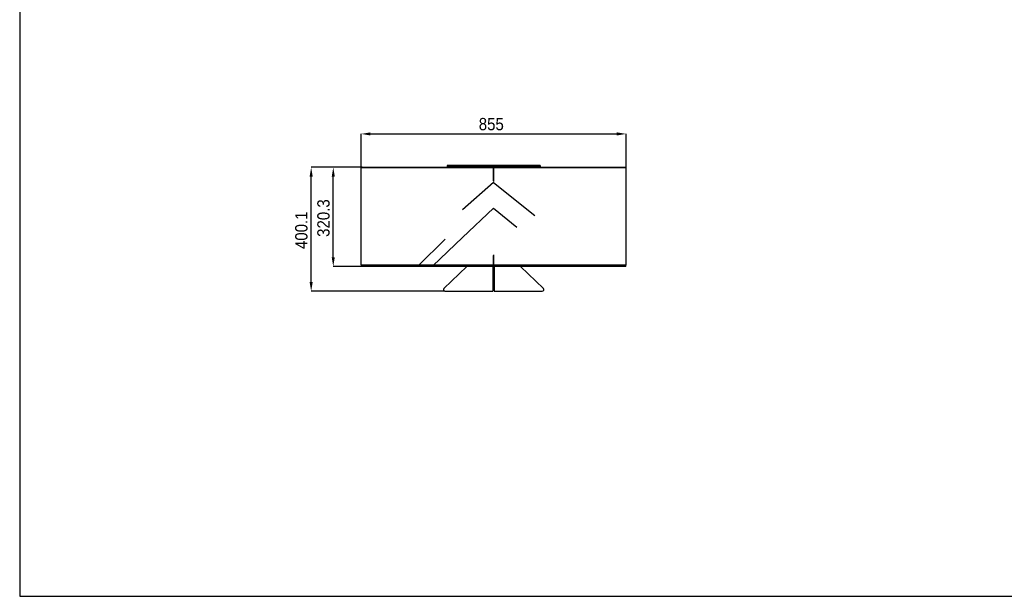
# Model space of a CAD drawing. Header units: millimetres. Extents: x 69 to 6219, y 73 to 4378.
# Tile 1 of 6: x 69 to 3247, y 73 to 1935. Entities that reach past the tile are written whole.
import ezdxf

# ---------------------------------------------------------------- set-up
doc = ezdxf.new("R2010")
doc.units = ezdxf.units.MM
doc.header["$LTSCALE"] = 15
doc.header["$PDSIZE"] = -1
doc.linetypes.add('SLD-Solido', pattern=[0])
for name, color, linetype in [('CAMPITURE', 9, 'SLD-Solido'), ('QUOTE', 1, 'SLD-Solido'), ('SCHIZZI', 9, 'Continuous')]:
    doc.layers.add(name, color=color, linetype=linetype)
doc.styles.add('SLDTEXTSTYLE0', font='Gothic.ttf', dxfattribs={"width": 0.913})
doc.dimstyles.new('SLDDIMSTYLE0', dxfattribs={"dimtxt": 39.6875, "dimasz": 30, "dimexe": 0, "dimexo": 0.0625, "dimgap": 9.921875, "dimtad": 1, "dimdec": 1, "dimrnd": 1e-09, "dimzin": 12, "dimdsep": 46, "dimtxsty": 'SLDTEXTSTYLE0', "dimsah": 1, "dimcen": 0.09, "dimadec": 0, "dimazin": 3, "dimtfac": 1, "dimtdec": 1, "dimtofl": 0, "dimtmove": 0, "dimatfit": 3, "dimfxl": 0, "dimfrac": 2, "dimtolj": 1, "dimtzin": 12, "dimarcsym": 0})

# ---------------------------------------------------------------- blocks, each defined once
blk = doc.blocks.new('_D_17')
at = {"layer": 'Defpoints', "color": 0}
for p in [(2026.3, 1565.8), (1171.3, 1457.7), (2026.3, 1457.7)]:
    blk.add_point(p, dxfattribs=at)
at = {"layer": 'QUOTE', "color": 0, "lineweight": -2}
for p, q in [((1171.3, 1457.7), (1171.3, 1565.8)), ((1201.3, 1565.8), (1996.3, 1565.8)), ((2026.3, 1457.7), (2026.3, 1565.8))]:
    blk.add_line(p, q, dxfattribs=at)
at = {"layer": 'QUOTE', "color": 0}
for points in [[(1201.3, 1570.8), (1201.3, 1560.8), (1171.3, 1565.8)], [(1996.3, 1570.8), (1996.3, 1560.8), (2026.3, 1565.8)]]:
    blk.add_solid(points, dxfattribs=at)
at = {"layer": 'QUOTE', "color": 0, "insert": (1591.3, 1617.4), "char_height": 39.69, "attachment_point": 2, "style": 'SLDTEXTSTYLE0'}
blk.add_mtext('\\A1;855', dxfattribs=at)
blk = doc.blocks.new('_D_18')
at = {"layer": 'Defpoints', "color": 0}
for p in [(1081.2, 1458), (1174.8, 1458), (1171.5, 1137.7)]:
    blk.add_point(p, dxfattribs=at)
at = {"layer": 'QUOTE', "color": 0, "lineweight": -2}
for p, q in [((1174.7, 1458), (1081.2, 1458)), ((1081.2, 1167.7), (1081.2, 1428)), ((1171.4, 1137.7), (1081.2, 1137.7))]:
    blk.add_line(p, q, dxfattribs=at)
at = {"layer": 'QUOTE', "color": 0}
for points in [[(1076.2, 1428), (1086.2, 1428), (1081.2, 1458)], [(1076.2, 1167.7), (1086.2, 1167.7), (1081.2, 1137.7)]]:
    blk.add_solid(points, dxfattribs=at)
at = {"layer": 'QUOTE', "color": 0, "insert": (1029.6, 1294.1), "char_height": 39.69, "attachment_point": 2, "rotation": 90, "style": 'SLDTEXTSTYLE0'}
blk.add_mtext('\\A1;320.3', dxfattribs=at)
blk = doc.blocks.new('_D_19')
at = {"layer": 'Defpoints', "color": 0}
for p in [(1009.9, 1458), (1174.8, 1458), (1441.6, 1057.9)]:
    blk.add_point(p, dxfattribs=at)
at = {"layer": 'QUOTE', "color": 0, "lineweight": -2}
for p, q in [((1174.7, 1458), (1009.9, 1458)), ((1009.9, 1087.9), (1009.9, 1428)), ((1441.5, 1057.9), (1009.9, 1057.9))]:
    blk.add_line(p, q, dxfattribs=at)
at = {"layer": 'QUOTE', "color": 0}
for points in [[(1004.9, 1428), (1014.9, 1428), (1009.9, 1458)], [(1004.9, 1087.9), (1014.9, 1087.9), (1009.9, 1057.9)]]:
    blk.add_solid(points, dxfattribs=at)
at = {"layer": 'QUOTE', "color": 0, "insert": (958.3, 1254.7), "char_height": 39.69, "attachment_point": 2, "rotation": 90, "style": 'SLDTEXTSTYLE0'}
blk.add_mtext('\\A1;400.1', dxfattribs=at)

msp = doc.modelspace()

# ---------------------------------------------------------------- hatches: boundary and pattern name
at = {"layer": 'CAMPITURE'}
h = msp.add_hatch(dxfattribs=at)
h.set_pattern_fill('ANSI32', color=42, scale=15, style=0)
edge = h.paths.add_edge_path(flags=0)
edge.add_line((1327.78, 511.22), (1327.78, 514.22))
edge.add_line((1327.78, 514.22), (1327.65, 514.22))
edge.add_spline(control_points=[(1327.65, 514.22), (1327.34, 514.22), (1327.02, 514.17), (1326.73, 514.07), (1326.41, 513.97), (1326.1, 513.81), (1325.83, 513.6), (1325.57, 513.4), (1325.33, 513.15), (1325.15, 512.87), (1324.96, 512.59), (1324.82, 512.27), (1324.74, 511.95), (1324.7, 511.79), (1324.68, 511.63), (1324.66, 511.47)], knot_values=[0.0081502, 0.0081502, 0.0081502, 0.0081502, 0.0090781, 0.0090781, 0.0090781, 0.0100752, 0.0100752, 0.0100752, 0.0110724, 0.0110724, 0.0110724, 0.0120695, 0.0120695, 0.0120695, 0.0125432, 0.0125432, 0.0125432, 0.0125432], weights=[1, 1, 1, 1, 1, 1, 1, 1, 1, 1, 1, 1, 1, 1, 1, 1], degree=3, periodic=0)
edge.add_line((1324.66, 511.47), (1327.16, 511.47))
edge.add_line((1327.16, 511.47), (1327.16, 481.55))
edge.add_spline(control_points=[(1327.16, 481.55), (1327.19, 481.52), (1327.22, 481.5), (1327.24, 481.47)], knot_values=[0.0054007, 0.0054007, 0.0054007, 0.0054007, 0.0055139, 0.0055139, 0.0055139, 0.0055139], weights=[1, 1, 1, 1], degree=3, periodic=0)
edge.add_line((1327.24, 481.47), (1331.58, 481.47))
edge.add_spline(control_points=[(1331.58, 481.47), (1331.61, 481.5), (1331.64, 481.52), (1331.66, 481.55)], knot_values=[0.0116429, 0.0116429, 0.0116429, 0.0116429, 0.0117563, 0.0117563, 0.0117563, 0.0117563], weights=[1, 1, 1, 1], degree=3, periodic=0)
edge.add_line((1331.66, 481.55), (1331.66, 511.47))
edge.add_line((1331.66, 511.47), (1334.16, 511.47))
edge.add_spline(control_points=[(1334.16, 511.47), (1334.14, 511.8), (1334.05, 512.14), (1333.91, 512.44), (1333.78, 512.75), (1333.58, 513.04), (1333.35, 513.28), (1333.12, 513.53), (1332.85, 513.73), (1332.55, 513.89), (1332.25, 514.04), (1331.92, 514.14), (1331.59, 514.19), (1331.45, 514.21), (1331.31, 514.22), (1331.17, 514.22)], knot_values=[0.0000002, 0.0000002, 0.0000002, 0.0000002, 0.0010073, 0.0010073, 0.0010073, 0.0020146, 0.0020146, 0.0020146, 0.0030219, 0.0030219, 0.0030219, 0.0040293, 0.0040293, 0.0040293, 0.0044408, 0.0044408, 0.0044408, 0.0044408], weights=[1, 1, 1, 1, 1, 1, 1, 1, 1, 1, 1, 1, 1, 1, 1, 1], degree=3, periodic=0)
edge.add_line((1331.17, 514.22), (1331.04, 514.22))
edge.add_line((1331.04, 514.22), (1331.04, 511.22))
edge.add_line((1331.04, 511.22), (1327.78, 511.22))
h = msp.add_hatch(dxfattribs=at)
h.set_pattern_fill('CORK', color=42, scale=15, style=0)
h.set_pattern_definition([(0, (0, 0), (0, 47.625), []), (135, (23.81, -23.81), (-95.25, -95.25), [67.352, -67.352]), (135, (35.72, -23.81), (-95.25, -95.25), [67.352, -67.352]), (135, (47.62, -23.81), (-95.25, -95.25), [67.352, -67.352])])
h.paths.add_polyline_path([(1387.37, 492.97), (1387.37, 511.47), (1332.16, 511.47), (1332.16, 492.97)], flags=0)
h = msp.add_hatch(dxfattribs=at)
h.set_pattern_fill('ANSI32', color=42, scale=15, style=0)
edge = h.paths.add_edge_path(flags=0)
edge.add_line((1447.39, 511.22), (1447.39, 514.22))
edge.add_line((1447.39, 514.22), (1447.26, 514.22))
edge.add_spline(control_points=[(1447.26, 514.22), (1446.95, 514.22), (1446.63, 514.17), (1446.33, 514.07), (1446.01, 513.97), (1445.71, 513.81), (1445.44, 513.6), (1445.17, 513.4), (1444.94, 513.15), (1444.75, 512.87), (1444.57, 512.59), (1444.43, 512.27), (1444.35, 511.95), (1444.31, 511.79), (1444.28, 511.63), (1444.27, 511.47)], knot_values=[0.0081502, 0.0081502, 0.0081502, 0.0081502, 0.0090781, 0.0090781, 0.0090781, 0.0100752, 0.0100752, 0.0100752, 0.0110724, 0.0110724, 0.0110724, 0.0120695, 0.0120695, 0.0120695, 0.0125432, 0.0125432, 0.0125432, 0.0125432], weights=[1, 1, 1, 1, 1, 1, 1, 1, 1, 1, 1, 1, 1, 1, 1, 1], degree=3, periodic=0)
edge.add_line((1444.27, 511.47), (1446.77, 511.47))
edge.add_line((1446.77, 511.47), (1446.77, 481.55))
edge.add_spline(control_points=[(1446.77, 481.55), (1446.8, 481.52), (1446.82, 481.5), (1446.85, 481.47)], knot_values=[0.0054007, 0.0054007, 0.0054007, 0.0054007, 0.0055139, 0.0055139, 0.0055139, 0.0055139], weights=[1, 1, 1, 1], degree=3, periodic=0)
edge.add_line((1446.85, 481.47), (1451.19, 481.47))
edge.add_spline(control_points=[(1451.19, 481.47), (1451.22, 481.5), (1451.24, 481.52), (1451.27, 481.55)], knot_values=[0.0116429, 0.0116429, 0.0116429, 0.0116429, 0.0117563, 0.0117563, 0.0117563, 0.0117563], weights=[1, 1, 1, 1], degree=3, periodic=0)
edge.add_line((1451.27, 481.55), (1451.27, 511.47))
edge.add_line((1451.27, 511.47), (1453.77, 511.47))
edge.add_spline(control_points=[(1453.77, 511.47), (1453.74, 511.8), (1453.66, 512.14), (1453.52, 512.44), (1453.38, 512.75), (1453.19, 513.04), (1452.96, 513.28), (1452.73, 513.53), (1452.45, 513.73), (1452.15, 513.89), (1451.86, 514.04), (1451.53, 514.14), (1451.19, 514.19), (1451.06, 514.21), (1450.92, 514.22), (1450.78, 514.22)], knot_values=[0.0000002, 0.0000002, 0.0000002, 0.0000002, 0.0010073, 0.0010073, 0.0010073, 0.0020146, 0.0020146, 0.0020146, 0.0030219, 0.0030219, 0.0030219, 0.0040293, 0.0040293, 0.0040293, 0.0044408, 0.0044408, 0.0044408, 0.0044408], weights=[1, 1, 1, 1, 1, 1, 1, 1, 1, 1, 1, 1, 1, 1, 1, 1], degree=3, periodic=0)
edge.add_line((1450.78, 514.22), (1450.64, 514.22))
edge.add_line((1450.64, 514.22), (1450.64, 511.22))
edge.add_line((1450.64, 511.22), (1447.39, 511.22))

# ---------------------------------------------------------------- linework, layer by layer
for p, q in [((1748.75, 1463.97), (1448.75, 1463.97)), ((1448.75, 1463.97), (1448.75, 1460.97)), ((1748.75, 1463.97), (1748.75, 1460.97)), ((1171.25, 1141.67), (1171.25, 1457.67)), ((1171.25, 1457.67), (1221.57, 1457.67)), ((1174.75, 1457.97), (1224.5, 1457.97)), ((1221.57, 1457.67), (1594.92, 1457.67)), ((1224.5, 1457.97), (1973.01, 1457.97)), ((1748.75, 1460.97), (1448.75, 1460.97)), ((1448.75, 1460.97), (1448.75, 1457.97)), ((1594.92, 1457.67), (1594.93, 1457.67)), ((1594.93, 1457.67), (1598.93, 1457.67)), ((1598.58, 1414.72), (1598.58, 1457.67)), ((1598.58, 1457.67), (1602.58, 1457.67)), ((1598.93, 1457.67), (1598.93, 1414.72)), ((1602.58, 1457.67), (1602.59, 1457.67)), ((1602.59, 1457.67), (1975.94, 1457.67)), ((1748.75, 1460.97), (1748.75, 1457.97)), ((1973.01, 1457.97), (2022.75, 1457.97)), ((1975.94, 1457.67), (2026.25, 1457.67)), ((2026.25, 1141.67), (2026.25, 1457.67)), ((1598.93, 1414.72), (1597.43, 1414.72)), ((1597.43, 1414.67), (1597.43, 1414.72)), ((1597.43, 1414.67), (1598.75, 1414.67)), ((1597.75, 1414.67), (1597.75, 1414.72)), ((1598.58, 1414.72), (1600.08, 1414.72)), ((1598.75, 1414.67), (1600.08, 1414.67)), ((1599.75, 1414.72), (1599.75, 1414.67)), ((1600.08, 1414.67), (1600.08, 1414.72)), ((1598.75, 1173.67), (1597.43, 1173.67)), ((1597.43, 1173.62), (1597.43, 1173.67)), ((1598.93, 1173.62), (1597.43, 1173.62)), ((1597.75, 1173.62), (1597.75, 1173.67)), ((1598.58, 1141.67), (1598.58, 1173.62)), ((1598.58, 1173.62), (1600.08, 1173.62)), ((1600.08, 1173.67), (1598.75, 1173.67)), ((1598.93, 1173.62), (1598.93, 1141.67)), ((1599.75, 1173.67), (1599.75, 1173.62)), ((1600.08, 1173.62), (1600.08, 1173.67)), ((1221.57, 1141.67), (1171.25, 1141.67)), ((1171.46, 1137.67), (1171.46, 1138.67)), ((1209.81, 1138.67), (1171.46, 1138.67)), ((1209.81, 1137.67), (1171.46, 1137.67)), ((1173.15, 1140.17), (1174.65, 1141.67)), ((1174.01, 1140.17), (1173.15, 1140.17)), ((1173.15, 1139.17), (1173.15, 1140.17)), ((1174.01, 1139.17), (1173.15, 1139.17)), ((1176.54, 1140.17), (1174.01, 1140.17)), ((1176.54, 1139.17), (1174.01, 1139.17)), ((1179.78, 1140.17), (1176.54, 1140.17)), ((1179.78, 1139.17), (1176.54, 1139.17)), ((1187.84, 1140.17), (1179.78, 1140.17)), ((1187.84, 1139.17), (1179.78, 1139.17)), ((1203.53, 1140.17), (1187.84, 1140.17)), ((1203.53, 1139.17), (1187.84, 1139.17)), ((1221.63, 1140.17), (1203.53, 1140.17)), ((1221.63, 1139.17), (1203.53, 1139.17)), ((1317.1, 1138.67), (1209.81, 1138.67)), ((1317.1, 1137.67), (1209.81, 1137.67)), ((1594.92, 1141.67), (1221.57, 1141.67)), ((1247.59, 1140.17), (1221.63, 1140.17)), ((1247.59, 1139.17), (1221.63, 1139.17)), ((1287.86, 1140.17), (1247.59, 1140.17)), ((1287.86, 1139.17), (1247.59, 1139.17)), ((1352.3, 1140.17), (1287.86, 1140.17)), ((1352.3, 1139.17), (1287.86, 1139.17)), ((1596.4, 1138.67), (1317.1, 1138.67)), ((1596.4, 1137.67), (1317.1, 1137.67)), ((1405.54, 1140.17), (1352.3, 1140.17)), ((1405.54, 1139.17), (1352.3, 1139.17)), ((1468.84, 1140.17), (1405.54, 1140.17)), ((1468.84, 1139.17), (1405.54, 1139.17)), ((1512.4, 1137.67), (1438.12, 1066.47)), ((1517.32, 1140.17), (1468.84, 1140.17)), ((1517.32, 1139.17), (1468.84, 1139.17)), ((1563.16, 1140.17), (1517.32, 1140.17)), ((1563.16, 1139.17), (1517.32, 1139.17)), ((1536.7, 1139.17), (1536.7, 1138.67)), ((1541.2, 1138.67), (1541.2, 1139.17)), ((1596.9, 1140.17), (1563.16, 1140.17)), ((1596.9, 1139.17), (1563.16, 1139.17)), ((1581.13, 1139.17), (1581.13, 1138.67)), ((1585.63, 1138.67), (1585.63, 1139.17)), ((1594.93, 1141.67), (1594.92, 1141.67)), ((1598.93, 1141.67), (1594.93, 1141.67)), ((1596.4, 1137.67), (1596.4, 1138.67)), ((1596.4, 1137.67), (1596.4, 1066.47)), ((1596.9, 1141.67), (1596.9, 1140.17)), ((1596.9, 1139.17), (1596.9, 1140.17)), ((1597.4, 1141.67), (1597.4, 1139.67)), ((1597.4, 1139.67), (1598.4, 1139.67)), ((1598.4, 1141.67), (1598.4, 1139.67)), ((1602.58, 1141.67), (1598.58, 1141.67)), ((1599.1, 1139.67), (1599.1, 1141.67)), ((1600.1, 1139.67), (1599.1, 1139.67)), ((1600.1, 1139.67), (1600.1, 1141.67)), ((1600.6, 1140.17), (1600.6, 1141.67)), ((1634.34, 1140.17), (1600.6, 1140.17)), ((1600.6, 1139.17), (1600.6, 1140.17)), ((1634.34, 1139.17), (1600.6, 1139.17)), ((1601.1, 1137.67), (1601.1, 1138.67)), ((1880.41, 1138.67), (1601.1, 1138.67)), ((1880.41, 1137.67), (1601.1, 1137.67)), ((1601.1, 1137.67), (1601.1, 1066.47)), ((1602.59, 1141.67), (1602.58, 1141.67)), ((1975.94, 1141.67), (1602.59, 1141.67)), ((1611.88, 1139.17), (1611.88, 1138.67)), ((1616.38, 1138.67), (1616.38, 1139.17)), ((1680.19, 1140.17), (1634.34, 1140.17)), ((1680.19, 1139.17), (1634.34, 1139.17)), ((1656.31, 1139.17), (1656.31, 1138.67)), ((1660.81, 1138.67), (1660.81, 1139.17)), ((1728.67, 1140.17), (1680.19, 1140.17)), ((1728.67, 1139.17), (1680.19, 1139.17)), ((1759.39, 1066.47), (1685.1, 1137.67)), ((1791.97, 1140.17), (1728.67, 1140.17)), ((1791.97, 1139.17), (1728.67, 1139.17)), ((1845.21, 1140.17), (1791.97, 1140.17)), ((1845.21, 1139.17), (1791.97, 1139.17)), ((1909.65, 1140.17), (1845.21, 1140.17)), ((1909.65, 1139.17), (1845.21, 1139.17)), ((1987.7, 1138.67), (1880.41, 1138.67)), ((1987.7, 1137.67), (1880.41, 1137.67)), ((1949.93, 1140.17), (1909.65, 1140.17)), ((1949.93, 1139.17), (1909.65, 1139.17)), ((1975.89, 1140.17), (1949.93, 1140.17)), ((1975.89, 1139.17), (1949.93, 1139.17)), ((1993.99, 1140.17), (1975.89, 1140.17)), ((1993.99, 1139.17), (1975.89, 1139.17)), ((2026.25, 1141.67), (1975.94, 1141.67)), ((2026.04, 1138.67), (1987.7, 1138.67)), ((2026.04, 1137.67), (1987.7, 1137.67)), ((2009.69, 1140.17), (1993.99, 1140.17)), ((2009.69, 1139.17), (1993.99, 1139.17)), ((2017.75, 1140.17), (2009.69, 1140.17)), ((2017.75, 1139.17), (2009.69, 1139.17)), ((2020.99, 1140.17), (2017.75, 1140.17)), ((2020.99, 1139.17), (2017.75, 1139.17)), ((2023.52, 1140.17), (2020.99, 1140.17)), ((2023.52, 1139.17), (2020.99, 1139.17)), ((2022.88, 1141.67), (2024.38, 1140.17)), ((2024.38, 1140.17), (2023.52, 1140.17)), ((2024.38, 1139.17), (2023.52, 1139.17)), ((2024.38, 1139.17), (2024.38, 1140.17)), ((2026.04, 1137.67), (2026.04, 1138.67)), ((1441.58, 1057.86), (1596.4, 1057.86)), ((1596.4, 1066.47), (1596.4, 1057.86)), ((1601.1, 1066.47), (1601.1, 1057.86)), ((1601.1, 1057.86), (1755.93, 1057.86))]:
    msp.add_line(p, q)
for centre, radius, start, end in [((1174.75, 1456.97), 1, 90, 135.573), ((2022.75, 1456.97), 1, 44.427, 90), ((1441.58, 1062.86), 5, 133.78437, 270), ((1755.93, 1062.86), 5, 270, 46.21563)]:
    msp.add_arc(centre, radius, start, end)
for points, knots in [([(1596.4, 1138.67), (1596.44, 1138.67), (1596.51, 1138.67), (1596.61, 1138.68), (1596.71, 1138.71), (1596.81, 1138.75), (1596.9, 1138.79), (1596.99, 1138.85), (1597.07, 1138.92), (1597.14, 1138.99), (1597.23, 1139.09), (1597.3, 1139.21), (1597.35, 1139.34), (1597.38, 1139.45), (1597.4, 1139.56), (1597.4, 1139.64), (1597.4, 1139.67)], [0, 0, 0, 0, 0.0651118, 0.1306832, 0.1977, 0.2652183, 0.3298773, 0.3949863, 0.4615095, 0.5285231, 0.5931809, 0.7246934, 0.7917057, 0.8432142, 0.9473261, 1, 1, 1, 1]), ([(1596.4, 1137.67), (1596.46, 1137.67), (1596.58, 1137.67), (1596.76, 1137.69), (1596.93, 1137.73), (1597.1, 1137.79), (1597.27, 1137.86), (1597.43, 1137.94), (1597.58, 1138.04), (1597.72, 1138.15), (1597.85, 1138.28), (1597.96, 1138.41), (1598.07, 1138.55), (1598.16, 1138.71), (1598.24, 1138.87), (1598.31, 1139.03), (1598.35, 1139.21), (1598.39, 1139.42), (1598.4, 1139.57), (1598.4, 1139.67)], [0, 0, 0, 0, 0.0559387, 0.1122658, 0.1698169, 0.2277913, 0.2837424, 0.3400821, 0.3976467, 0.4556349, 0.511586, 0.5679258, 0.6254905, 0.6834787, 0.7394298, 0.7957695, 0.8533341, 0.9113224, 1, 1, 1, 1]), ([(1599.1, 1139.67), (1599.11, 1139.61), (1599.11, 1139.49), (1599.13, 1139.31), (1599.17, 1139.14), (1599.23, 1138.97), (1599.3, 1138.8), (1599.38, 1138.64), (1599.48, 1138.49), (1599.59, 1138.35), (1599.71, 1138.22), (1599.85, 1138.11), (1599.99, 1138), (1600.15, 1137.91), (1600.31, 1137.83), (1600.47, 1137.76), (1600.65, 1137.72), (1600.86, 1137.67), (1601.01, 1137.67), (1601.1, 1137.67)], [0, 0, 0, 0, 0.0559387, 0.1122658, 0.1698169, 0.2277913, 0.2837424, 0.3400821, 0.3976467, 0.4556349, 0.511586, 0.5679258, 0.6254905, 0.6834787, 0.7394298, 0.7957695, 0.8533341, 0.9113224, 1, 1, 1, 1]), ([(1600.1, 1139.67), (1600.12, 1139.53), (1600.16, 1139.25), (1600.41, 1138.91), (1600.75, 1138.7), (1601, 1138.68), (1601.1, 1138.67)], [0, 0, 0, 0, 0.26506706, 0.52823888, 0.79140572, 1, 1, 1, 1])]:
    msp.add_open_spline(points, degree=3, knots=knots)
at = {"layer": 'SCHIZZI', "color": 7}
for p, q in [((69.06, 4378.15), (69.06, 73.15)), ((69.06, 73.15), (6219.06, 73.15))]:
    msp.add_line(p, q, dxfattribs=at)
at = {"layer": 'SCHIZZI', "color": 15}
for p, q in [((1598.58, 1409.42), (1498.58, 1320.71)), ((1598.58, 1409.42), (1732.03, 1302.57)), ((1598.58, 1326.22), (1498.58, 1231.58)), ((1598.58, 1326.22), (1674.08, 1264.87)), ((1442.28, 1225.63), (1354.72, 1140.23)), ((1498.58, 1231.85), (1402.75, 1140.23))]:
    msp.add_line(p, q, dxfattribs=at)

# ---------------------------------------------------------------- dimensions: what is measured, and where the dimension line sits
at = {"layer": 'QUOTE'}
dim = msp.add_linear_dim(base=(2026.25, 1565.82), p1=(1171.25, 1457.67), p2=(2026.25, 1457.67), dimstyle='SLDDIMSTYLE0', dxfattribs=at)
dim.commit()
dim.dimension.update_dxf_attribs({"geometry": '_D_17', "text_midpoint": (1591.29, 1565.82), "dimtype": 160})
for base, p1, picture, middle in [((1009.86, 1457.97), (1441.58, 1057.86), '_D_19', (1009.86, 1254.73)), ((1081.24, 1457.97), (1171.46, 1137.67), '_D_18', (1081.24, 1294.15))]:
    dim = msp.add_linear_dim(base=base, p1=p1, p2=(1174.75, 1457.97), angle=90, dimstyle='SLDDIMSTYLE0', dxfattribs=at)
    dim.commit()
    dim.dimension.update_dxf_attribs({"geometry": picture, "text_midpoint": middle, "dimtype": 160})

doc.saveas('drawing.dxf')
